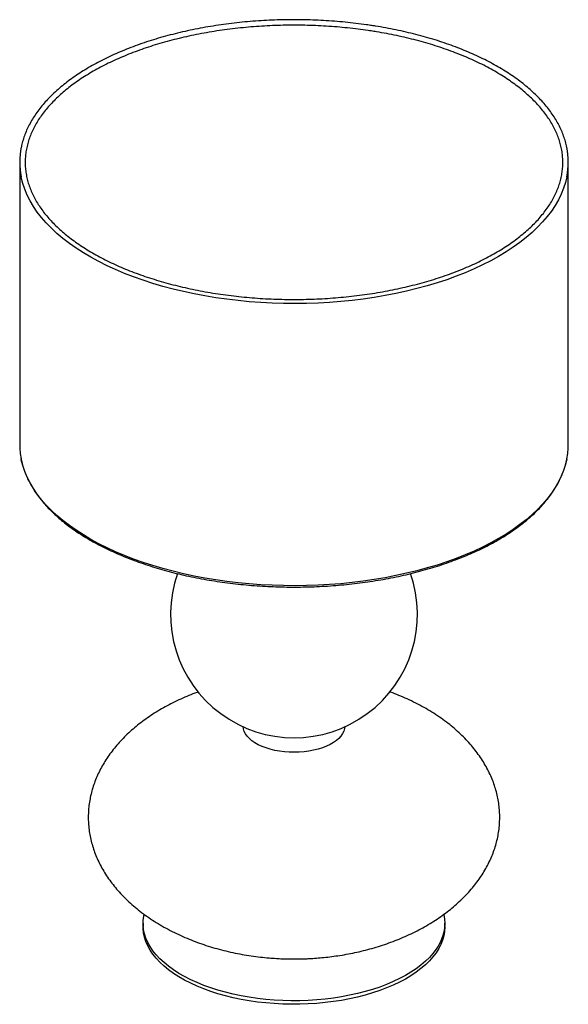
# Paper-space layout '_Trimétrica' of a CAD drawing. Header units: millimetres. Extents: x -642 to -242, y -517 to 200.
import ezdxf

# ---------------------------------------------------------------- set-up
doc = ezdxf.new("R2010")
doc.units = ezdxf.units.MM

psp = doc.layouts.new('_Trimétrica')

# ---------------------------------------------------------------- linework, layer by layer
at = {"color": 7, "linetype": 'Continuous', "lineweight": 25}
for p, q in [((-642.09, 96.42), (-642.09, -109.3)), ((-242.09, -109.3), (-242.09, 96.42)), ((-552.09, -458.27), (-552.09, -460.84)), ((-332.09, -460.84), (-332.09, -458.27))]:
    psp.add_line(p, q, dxfattribs=at)
at = {"color": 8, "linetype": 'Continuous', "lineweight": 25, "flags": 128}
for points in [[(-243.13, 85.94), (-244.12, 81.78), (-245.48, 77.52), (-247.19, 73.3), (-249.24, 69.11), (-251.63, 64.98), (-254.36, 60.9), (-257.41, 56.88), (-260.79, 52.93), (-264.48, 49.06), (-268.49, 45.27), (-272.8, 41.57), (-277.41, 37.97), (-282.3, 34.47), (-287.48, 31.08), (-292.93, 27.8), (-298.64, 24.64), (-304.6, 21.61), (-310.8, 18.71), (-317.24, 15.95), (-323.89, 13.33), (-330.75, 10.85), (-337.8, 8.52), (-345.04, 6.35), (-352.45, 4.34), (-360.02, 2.48), (-367.73, 0.8), (-375.56, -0.72), (-383.52, -2.07), (-391.58, -3.25), (-399.73, -4.25), (-407.95, -5.08), (-416.23, -5.72), (-424.56, -6.19), (-432.92, -6.48), (-441.29, -6.59), (-449.67, -6.51), (-458.03, -6.26), (-466.37, -5.83), (-474.66, -5.21), (-482.89, -4.42), (-491.06, -3.45), (-499.13, -2.31), (-507.11, -0.99), (-514.97, 0.5), (-522.71, 2.15), (-530.3, 3.97), (-537.74, 5.96), (-545.01, 8.1), (-552.1, 10.4), (-559, 12.85), (-565.69, 15.44), (-572.17, 18.18), (-578.42, 21.05), (-584.43, 24.06), (-590.18, 27.19), (-595.68, 30.45), (-600.91, 33.82), (-605.86, 37.3), (-610.53, 40.88), (-614.89, 44.56), (-618.96, 48.33), (-622.71, 52.19), (-626.15, 56.13), (-629.27, 60.13), (-632.05, 64.2), (-634.5, 68.33), (-636.62, 72.5), (-638.39, 76.72), (-639.82, 80.97), (-640.91, 85.25), (-641.05, 85.93)], [(-243.13, -119.78), (-244.12, -123.94), (-245.48, -128.2), (-247.19, -132.42), (-249.24, -136.61), (-251.63, -140.74), (-254.36, -144.82), (-257.41, -148.84), (-260.79, -152.79), (-264.48, -156.66), (-268.49, -160.45), (-272.8, -164.15), (-277.41, -167.75), (-282.3, -171.25), (-287.48, -174.64), (-292.93, -177.92), (-298.64, -181.08), (-304.6, -184.11), (-310.8, -187.01), (-317.24, -189.77), (-323.89, -192.39), (-330.75, -194.87), (-337.8, -197.2), (-345.04, -199.37), (-352.45, -201.38), (-360.02, -203.24), (-367.73, -204.92), (-375.56, -206.44), (-383.52, -207.79), (-391.58, -208.97), (-399.73, -209.97), (-407.95, -210.8), (-416.23, -211.44), (-424.56, -211.91), (-432.92, -212.2), (-441.29, -212.31), (-449.67, -212.23), (-458.03, -211.98), (-466.37, -211.55), (-474.66, -210.93), (-482.89, -210.14), (-491.06, -209.17), (-499.13, -208.03), (-507.11, -206.71), (-514.97, -205.22), (-522.71, -203.57), (-530.3, -201.75), (-537.74, -199.76), (-545.01, -197.62), (-552.1, -195.32), (-559, -192.88), (-565.69, -190.28), (-572.17, -187.54), (-578.42, -184.67), (-584.43, -181.66), (-590.18, -178.53), (-595.68, -175.27), (-600.91, -171.9), (-605.86, -168.42), (-610.53, -164.84), (-614.89, -161.16), (-618.96, -157.39), (-622.71, -153.53), (-626.15, -149.59), (-629.27, -145.59), (-632.05, -141.52), (-634.5, -137.39), (-636.62, -133.22), (-638.39, -129), (-639.82, -124.75), (-640.91, -120.47), (-641.05, -119.79)]]:
    psp.add_lwpolyline(points, dxfattribs=at)
at = {"color": 7, "linetype": 'Continuous', "lineweight": 25, "flags": 128}
for points in [[(-405.1, -315.21), (-405.25, -316.44), (-405.76, -318.29), (-406.62, -320.11), (-407.83, -321.87), (-409.36, -323.57), (-411.21, -325.18), (-413.36, -326.68), (-415.79, -328.08), (-418.46, -329.34), (-421.37, -330.46), (-424.47, -331.43), (-427.75, -332.24), (-431.16, -332.88), (-434.68, -333.34), (-438.26, -333.63), (-441.89, -333.73), (-445.52, -333.65), (-449.11, -333.38), (-452.64, -332.94), (-456.06, -332.32), (-459.36, -331.53), (-462.48, -330.57), (-465.41, -329.47), (-468.11, -328.22), (-470.56, -326.84), (-472.74, -325.34), (-474.63, -323.75), (-476.2, -322.06), (-477.44, -320.3), (-478.34, -318.49), (-478.89, -316.64), (-479.07, -315.21)], [(-332.77, -451.97), (-332.74, -452.12), (-332.24, -455.32), (-332.09, -458.52), (-332.29, -461.73), (-332.85, -464.92), (-333.75, -468.09), (-335, -471.23), (-336.6, -474.33), (-338.53, -477.38), (-340.8, -480.37), (-343.39, -483.28), (-346.29, -486.12), (-349.51, -488.87), (-353.01, -491.52), (-356.81, -494.06), (-360.88, -496.49), (-365.2, -498.79), (-369.78, -500.97), (-374.58, -503), (-379.6, -504.9), (-384.83, -506.65), (-390.23, -508.24), (-395.8, -509.67), (-401.52, -510.93), (-407.37, -512.03), (-413.33, -512.96), (-419.39, -513.71), (-425.51, -514.28), (-431.69, -514.67), (-437.9, -514.89), (-444.13, -514.92), (-450.35, -514.77), (-456.54, -514.44), (-462.69, -513.92), (-468.77, -513.24), (-474.76, -512.37), (-480.65, -511.33), (-486.42, -510.12), (-492.04, -508.75), (-497.51, -507.21), (-502.79, -505.52), (-507.89, -503.67), (-512.77, -501.68), (-517.42, -499.55), (-521.84, -497.29), (-526, -494.91), (-529.89, -492.4), (-533.49, -489.79), (-536.81, -487.08), (-539.82, -484.27), (-542.52, -481.38), (-544.9, -478.42), (-546.95, -475.39), (-548.66, -472.31), (-550.03, -469.18), (-551.06, -466.02), (-551.73, -462.83), (-552.06, -459.63), (-552.03, -456.42), (-551.65, -453.22), (-551.4, -451.93)], [(-332.09, -460.84), (-332.09, -461.09), (-332.29, -464.3), (-332.85, -467.49), (-333.75, -470.66), (-335, -473.81), (-336.6, -476.91), (-338.53, -479.95), (-340.8, -482.94), (-343.39, -485.86), (-346.29, -488.69), (-349.51, -491.44), (-353.01, -494.09), (-356.81, -496.63), (-360.88, -499.06), (-365.2, -501.36), (-369.78, -503.54), (-374.58, -505.58), (-379.6, -507.47), (-384.83, -509.22), (-390.23, -510.81), (-395.8, -512.24), (-401.52, -513.51), (-407.37, -514.6), (-413.33, -515.53), (-419.39, -516.28), (-425.51, -516.85), (-431.69, -517.24), (-437.9, -517.46), (-444.13, -517.49), (-450.35, -517.34), (-456.54, -517.01), (-462.69, -516.5), (-468.77, -515.81), (-474.76, -514.94), (-480.65, -513.9), (-486.42, -512.69), (-492.04, -511.32), (-497.51, -509.78), (-502.79, -508.09), (-507.89, -506.25), (-512.77, -504.26), (-517.42, -502.13), (-521.84, -499.86), (-526, -497.48), (-529.89, -494.98), (-533.49, -492.36), (-536.81, -489.65), (-539.82, -486.84), (-542.52, -483.95), (-544.9, -480.99), (-546.95, -477.96), (-548.66, -474.88), (-550.03, -471.75), (-551.06, -468.59), (-551.73, -465.4), (-552.06, -462.2), (-552.09, -460.84)]]:
    psp.add_lwpolyline(points, dxfattribs=at)
at = {"color": 7, "linetype": 'Continuous', "lineweight": 25}
for centre, radius, start, end in [((-588.45, 96.42), 53.64, 168.15663, 191.28393), ((-295.72, 96.42), 53.63, 348.72698, 11.81168), ((-588.39, -109.27), 53.7, 180.028, 191.29788), ((-295.91, -109.26), 53.82, 348.72757, 359.95893), ((-442.09, -233.16), 90, 160.72011, 19.28505)]:
    psp.add_arc(centre, radius, start, end, dxfattribs=at)
for points, knots in [([(-385.31, 196.14), (-386.65, 196.34), (-390.53, 196.92), (-397.02, 197.76), (-404.8, 198.61), (-412.64, 199.3), (-420.52, 199.82), (-428.43, 200.18), (-436.37, 200.38), (-444.32, 200.42), (-452.26, 200.29), (-460.19, 200), (-468.08, 199.55), (-475.94, 198.93), (-483.74, 198.15), (-491.48, 197.22), (-499.14, 196.12), (-506.71, 194.87), (-514.18, 193.47), (-521.54, 191.91), (-528.77, 190.2), (-535.87, 188.34), (-542.82, 186.34), (-549.61, 184.19), (-556.23, 181.91), (-562.67, 179.49), (-568.92, 176.94), (-574.98, 174.26), (-580.82, 171.45), (-586.45, 168.53), (-591.85, 165.49), (-597.01, 162.34), (-601.93, 159.08), (-606.6, 155.73), (-611.01, 152.27), (-615.15, 148.72), (-619.02, 145.09), (-622.61, 141.38), (-625.91, 137.59), (-628.91, 133.73), (-631.62, 129.82), (-634.03, 125.85), (-636.12, 121.83), (-637.92, 117.77), (-639.38, 113.68), (-640.37, 110.33), (-640.75, 108.33), (-640.87, 107.72)], [0, 0, 0, 0, 0.011975, 0.034719, 0.057462, 0.080204, 0.102944, 0.125685, 0.148424, 0.171163, 0.193903, 0.216642, 0.239382, 0.262123, 0.284864, 0.307607, 0.330351, 0.353097, 0.375845, 0.398595, 0.421347, 0.444103, 0.466861, 0.489623, 0.512388, 0.535157, 0.55793, 0.580707, 0.603489, 0.626274, 0.649063, 0.671856, 0.694651, 0.717449, 0.740246, 0.763042, 0.785833, 0.808616, 0.831387, 0.854141, 0.876873, 0.899578, 0.922251, 0.944886, 0.967482, 0.990038, 1, 1, 1, 1]), ([(-385.91, 192.18), (-384.6, 191.98), (-380.77, 191.38), (-374.5, 190.27), (-367.17, 188.8), (-359.96, 187.19), (-352.88, 185.42), (-345.94, 183.52), (-339.17, 181.47), (-332.55, 179.29), (-326.12, 176.97), (-319.87, 174.53), (-313.83, 171.96), (-307.99, 169.27), (-302.36, 166.46), (-296.97, 163.54), (-291.8, 160.52), (-286.88, 157.39), (-282.22, 154.17), (-277.81, 150.86), (-273.66, 147.47), (-269.79, 143.99), (-266.19, 140.45), (-262.87, 136.83), (-259.84, 133.16), (-257.1, 129.42), (-254.66, 125.64), (-252.52, 121.82), (-250.67, 117.95), (-249.13, 114.05), (-247.9, 110.12), (-246.98, 106.16), (-246.36, 102.19), (-246.07, 98.2), (-246.08, 94.21), (-246.42, 90.22), (-247.06, 86.23), (-248.03, 82.27), (-249.3, 78.32), (-250.88, 74.41), (-252.77, 70.53), (-254.96, 66.7), (-257.46, 62.91), (-260.24, 59.18), (-263.32, 55.5), (-266.68, 51.89), (-270.32, 48.35), (-274.24, 44.88), (-278.42, 41.49), (-282.88, 38.19), (-287.58, 34.99), (-292.54, 31.88), (-297.73, 28.87), (-303.17, 25.96), (-308.82, 23.17), (-314.69, 20.5), (-320.77, 17.95), (-327.04, 15.52), (-333.5, 13.23), (-340.14, 11.06), (-346.94, 9.04), (-353.89, 7.15), (-360.99, 5.41), (-368.22, 3.82), (-375.57, 2.37), (-383.03, 1.08), (-390.58, -0.06), (-398.22, -1.04), (-405.92, -1.86), (-413.69, -2.53), (-421.5, -3.03), (-429.35, -3.37), (-437.22, -3.55), (-445.09, -3.57), (-452.96, -3.43), (-460.81, -3.13), (-468.63, -2.66), (-476.41, -2.03), (-484.14, -1.25), (-491.79, -0.3), (-499.37, 0.8), (-506.85, 2.05), (-514.23, 3.46), (-521.49, 5.02), (-528.62, 6.73), (-535.61, 8.58), (-542.45, 10.57), (-549.12, 12.7), (-555.63, 14.97), (-561.94, 17.36), (-568.07, 19.89), (-573.99, 22.53), (-579.7, 25.3), (-585.18, 28.17), (-590.43, 31.16), (-595.45, 34.24), (-600.21, 37.43), (-604.72, 40.71), (-608.97, 44.07), (-612.95, 47.51), (-616.65, 51.03), (-620.07, 54.62), (-623.21, 58.28), (-626.06, 61.99), (-628.62, 65.75), (-630.88, 69.56), (-632.84, 73.41), (-634.49, 77.3), (-635.84, 81.22), (-636.88, 85.17), (-637.61, 89.14), (-638.03, 93.12), (-638.14, 97.11), (-637.92, 101.1), (-637.39, 105.09), (-636.55, 109.06), (-635.4, 113.02), (-633.93, 116.94), (-632.16, 120.83), (-630.08, 124.69), (-627.7, 128.49), (-625.03, 132.25), (-622.06, 135.95), (-618.81, 139.58), (-615.27, 143.15), (-611.46, 146.65), (-607.38, 150.06), (-603.03, 153.4), (-598.42, 156.64), (-593.55, 159.79), (-588.45, 162.84), (-583.11, 165.78), (-577.53, 168.62), (-571.75, 171.33), (-565.75, 173.93), (-559.55, 176.41), (-553.16, 178.75), (-546.59, 180.97), (-539.85, 183.05), (-532.95, 184.99), (-525.9, 186.78), (-518.72, 188.43), (-511.42, 189.93), (-504, 191.28), (-496.48, 192.48), (-488.88, 193.52), (-481.19, 194.4), (-473.45, 195.13), (-465.65, 195.7), (-457.82, 196.1), (-449.96, 196.34), (-442.08, 196.42), (-434.21, 196.34), (-426.35, 196.1), (-418.52, 195.7), (-410.72, 195.13), (-402.97, 194.4), (-395.43, 193.53), (-389.75, 192.76), (-386.64, 192.29), (-385.91, 192.18)], [0, 0, 0, 0, 0.003351, 0.009721, 0.016092, 0.022462, 0.02883, 0.035199, 0.041566, 0.047932, 0.054297, 0.060661, 0.067024, 0.073385, 0.079746, 0.086105, 0.092463, 0.098821, 0.105177, 0.111534, 0.11789, 0.124247, 0.130605, 0.136966, 0.14333, 0.149699, 0.156074, 0.162457, 0.168851, 0.175256, 0.181673, 0.188103, 0.194546, 0.200999, 0.207458, 0.213921, 0.220381, 0.226833, 0.233276, 0.239707, 0.246125, 0.252531, 0.258926, 0.265311, 0.271688, 0.278059, 0.284426, 0.290789, 0.297149, 0.303509, 0.309868, 0.316226, 0.322585, 0.328945, 0.335305, 0.341667, 0.348029, 0.354392, 0.360757, 0.367122, 0.373489, 0.379856, 0.386225, 0.392594, 0.398964, 0.405334, 0.411705, 0.418077, 0.424449, 0.430822, 0.437195, 0.443568, 0.449941, 0.456314, 0.462687, 0.469061, 0.475434, 0.481807, 0.488179, 0.494551, 0.500923, 0.507294, 0.513665, 0.520035, 0.526404, 0.532773, 0.53914, 0.545507, 0.551872, 0.558237, 0.5646, 0.570962, 0.577323, 0.583683, 0.590041, 0.596399, 0.602756, 0.609112, 0.615469, 0.621825, 0.628183, 0.634542, 0.640905, 0.647272, 0.653644, 0.660024, 0.666414, 0.672814, 0.679227, 0.685652, 0.69209, 0.698539, 0.704997, 0.711459, 0.71792, 0.724376, 0.730823, 0.737259, 0.743682, 0.750092, 0.756491, 0.76288, 0.76926, 0.775633, 0.782001, 0.788365, 0.794726, 0.801086, 0.807445, 0.813804, 0.820163, 0.826522, 0.832882, 0.839243, 0.845605, 0.851968, 0.858332, 0.864697, 0.871063, 0.87743, 0.883798, 0.890167, 0.896537, 0.902907, 0.909278, 0.91565, 0.922022, 0.928394, 0.934767, 0.94114, 0.947513, 0.953886, 0.960259, 0.966633, 0.973006, 0.979379, 0.985751, 0.992124, 0.99816, 1, 1, 1, 1]), ([(-243.28, 107.7), (-243.32, 107.93), (-243.61, 109.55), (-244.44, 112.52), (-245.8, 116.61), (-247.5, 120.66), (-249.5, 124.68), (-251.81, 128.65), (-254.42, 132.57), (-257.33, 136.43), (-260.53, 140.23), (-264.03, 143.96), (-267.8, 147.61), (-271.86, 151.18), (-276.18, 154.67), (-280.77, 158.05), (-285.61, 161.34), (-290.69, 164.52), (-296.02, 167.6), (-301.58, 170.56), (-307.36, 173.4), (-313.35, 176.12), (-319.54, 178.71), (-325.93, 181.17), (-332.49, 183.5), (-339.23, 185.69), (-346.13, 187.73), (-353.19, 189.64), (-360.38, 191.39), (-367.7, 193), (-375.13, 194.45), (-381.03, 195.47), (-384.44, 196), (-385.31, 196.14)], [0, 0, 0, 0, 0.005758, 0.03927, 0.072824, 0.106431, 0.140096, 0.173819, 0.207597, 0.241426, 0.275297, 0.309203, 0.343136, 0.37709, 0.411058, 0.445035, 0.479017, 0.513, 0.546982, 0.58096, 0.614935, 0.648904, 0.682869, 0.716828, 0.750781, 0.784729, 0.818672, 0.85261, 0.886543, 0.920473, 0.954398, 0.988321, 1, 1, 1, 1]), ([(-640.99, -120.08), (-640.94, -120.39), (-640.65, -122.08), (-639.81, -125.14), (-638.47, -129.22), (-636.79, -133.28), (-634.81, -137.3), (-632.52, -141.27), (-629.93, -145.2), (-627.04, -149.07), (-623.86, -152.87), (-620.38, -156.6), (-616.62, -160.26), (-612.59, -163.84), (-608.28, -167.32), (-603.71, -170.72), (-598.89, -174.01), (-593.82, -177.2), (-588.5, -180.28), (-582.96, -183.25), (-577.2, -186.1), (-571.22, -188.83), (-565.04, -191.43), (-558.67, -193.9), (-552.11, -196.23), (-545.38, -198.43), (-538.49, -200.49), (-531.45, -202.4), (-524.27, -204.16), (-516.95, -205.78), (-509.53, -207.24), (-501.99, -208.55), (-494.36, -209.71), (-486.65, -210.7), (-478.87, -211.54), (-471.03, -212.22), (-463.15, -212.73), (-455.23, -213.08), (-447.29, -213.27), (-439.34, -213.3), (-431.4, -213.16), (-423.48, -212.86), (-415.58, -212.39), (-407.73, -211.77), (-399.93, -210.98), (-392.19, -210.03), (-384.54, -208.93), (-376.97, -207.67), (-369.51, -206.25), (-362.16, -204.68), (-354.94, -202.96), (-347.85, -201.09), (-340.91, -199.08), (-334.13, -196.93), (-327.52, -194.64), (-321.09, -192.21), (-314.85, -189.65), (-308.81, -186.96), (-302.98, -184.15), (-297.37, -181.22), (-291.98, -178.17), (-286.84, -175.02), (-281.93, -171.75), (-277.28, -168.39), (-272.89, -164.92), (-268.76, -161.37), (-264.91, -157.73), (-261.35, -154.02), (-258.07, -150.22), (-255.08, -146.36), (-252.39, -142.44), (-250, -138.47), (-247.92, -134.45), (-246.15, -130.39), (-244.71, -126.29), (-243.72, -122.85), (-243.32, -120.77), (-243.19, -120.07)], [0, 0, 0, 0, 0.003056, 0.016461, 0.029884, 0.043327, 0.056793, 0.070283, 0.083795, 0.097327, 0.110876, 0.12444, 0.138015, 0.151598, 0.165186, 0.178779, 0.192374, 0.205969, 0.219564, 0.233157, 0.246749, 0.260339, 0.273927, 0.287512, 0.301096, 0.314677, 0.328256, 0.341834, 0.355409, 0.368983, 0.382555, 0.396126, 0.409696, 0.423265, 0.436833, 0.4504, 0.463966, 0.477532, 0.491098, 0.504664, 0.518229, 0.531795, 0.545361, 0.558927, 0.572494, 0.586062, 0.599631, 0.6132, 0.626771, 0.640343, 0.653917, 0.667492, 0.681069, 0.694648, 0.70823, 0.721813, 0.735399, 0.748987, 0.762578, 0.776171, 0.789767, 0.803364, 0.816964, 0.830564, 0.844164, 0.857763, 0.871359, 0.884951, 0.898535, 0.912108, 0.925669, 0.939213, 0.952737, 0.96624, 0.979718, 0.993173, 1, 1, 1, 1]), ([(-511.89, -289.71), (-512.2, -289.82), (-514.54, -290.63), (-518.83, -292.34), (-524.72, -294.87), (-530.44, -297.61), (-536, -300.53), (-541.35, -303.63), (-546.5, -306.91), (-551.42, -310.35), (-556.1, -313.94), (-560.53, -317.68), (-564.69, -321.55), (-568.58, -325.54), (-572.2, -329.65), (-575.52, -333.86), (-578.56, -338.16), (-581.29, -342.55), (-583.73, -347.01), (-585.86, -351.53), (-587.68, -356.12), (-589.19, -360.74), (-590.39, -365.41), (-591.28, -370.11), (-591.86, -374.83), (-592.12, -379.57), (-592.07, -384.31), (-591.7, -389.05), (-591.01, -393.78), (-590.01, -398.5), (-588.68, -403.18), (-587.04, -407.84), (-585.08, -412.45), (-582.81, -417.01), (-580.21, -421.51), (-577.3, -425.94), (-574.07, -430.3), (-570.52, -434.57), (-566.65, -438.75), (-562.47, -442.82), (-557.98, -446.78), (-553.17, -450.61), (-548.05, -454.3), (-542.62, -457.85), (-536.89, -461.24), (-530.84, -464.46), (-524.73, -467.38), (-518.6, -470.02), (-512.51, -472.38), (-506.26, -474.54), (-499.86, -476.5), (-493.33, -478.25), (-486.7, -479.79), (-480.01, -481.11), (-473.3, -482.2), (-466.72, -483.06), (-460.61, -483.66), (-455.28, -484.04), (-450.37, -484.29), (-446.09, -484.4), (-440.59, -484.45), (-435.73, -484.36), (-430.29, -484.12), (-425.68, -483.83), (-420.2, -483.35), (-414.46, -482.69), (-408.48, -481.83), (-402.36, -480.77), (-396.15, -479.5), (-389.9, -478.01), (-383.66, -476.31), (-377.47, -474.39), (-371.35, -472.26), (-365.34, -469.93), (-359.46, -467.39), (-353.73, -464.65), (-348.18, -461.73), (-342.82, -458.62), (-337.67, -455.34), (-332.75, -451.9), (-328.07, -448.31), (-323.65, -444.57), (-319.48, -440.7), (-315.59, -436.71), (-311.98, -432.61), (-308.65, -428.4), (-305.62, -424.09), (-302.88, -419.71), (-300.45, -415.25), (-298.32, -410.72), (-296.5, -406.14), (-294.98, -401.51), (-293.78, -396.84), (-292.89, -392.14), (-292.31, -387.42), (-292.05, -382.69), (-292.11, -377.94), (-292.48, -373.2), (-293.16, -368.47), (-294.17, -363.76), (-295.49, -359.07), (-297.13, -354.42), (-299.09, -349.81), (-301.37, -345.25), (-303.96, -340.75), (-306.88, -336.31), (-310.11, -331.96), (-313.66, -327.68), (-317.52, -323.51), (-321.7, -319.44), (-326.2, -315.48), (-331, -311.65), (-336.12, -307.95), (-341.55, -304.41), (-347.29, -301.02), (-353.33, -297.8), (-359.44, -294.87), (-365.58, -292.25), (-369.79, -290.57), (-372.06, -289.79), (-372.25, -289.72)], [0, 0, 0, 0, 0.001369, 0.010596, 0.019808, 0.028989, 0.038123, 0.047198, 0.056204, 0.065134, 0.073982, 0.082743, 0.091416, 0.099999, 0.108493, 0.116901, 0.125227, 0.133474, 0.141649, 0.149759, 0.157812, 0.165816, 0.173781, 0.181718, 0.189635, 0.197545, 0.205459, 0.213387, 0.221338, 0.229323, 0.237355, 0.245445, 0.253604, 0.261843, 0.270173, 0.278605, 0.287149, 0.295814, 0.304611, 0.313549, 0.322636, 0.33188, 0.341291, 0.350878, 0.360649, 0.370616, 0.380792, 0.390034, 0.399366, 0.40878, 0.418264, 0.427803, 0.437377, 0.446953, 0.456479, 0.465841, 0.474728, 0.482147, 0.48813, 0.495232, 0.50002, 0.511071, 0.515462, 0.522763, 0.530335, 0.538449, 0.546906, 0.555623, 0.564528, 0.573568, 0.582701, 0.591892, 0.601113, 0.61034, 0.619552, 0.628733, 0.637866, 0.646942, 0.655948, 0.664878, 0.673726, 0.682487, 0.69116, 0.699743, 0.708237, 0.716645, 0.72497, 0.733218, 0.741393, 0.749503, 0.757556, 0.76556, 0.773525, 0.781461, 0.789379, 0.797289, 0.805203, 0.813131, 0.821082, 0.829067, 0.837099, 0.845189, 0.853347, 0.861586, 0.869917, 0.878349, 0.886893, 0.895558, 0.904355, 0.913293, 0.922379, 0.931624, 0.941035, 0.950622, 0.960393, 0.97036, 0.980536, 0.989778, 0.99911, 1, 1, 1, 1])]:
    psp.add_open_spline(points, degree=3, knots=knots, dxfattribs=at)

doc.saveas('drawing.dxf')
